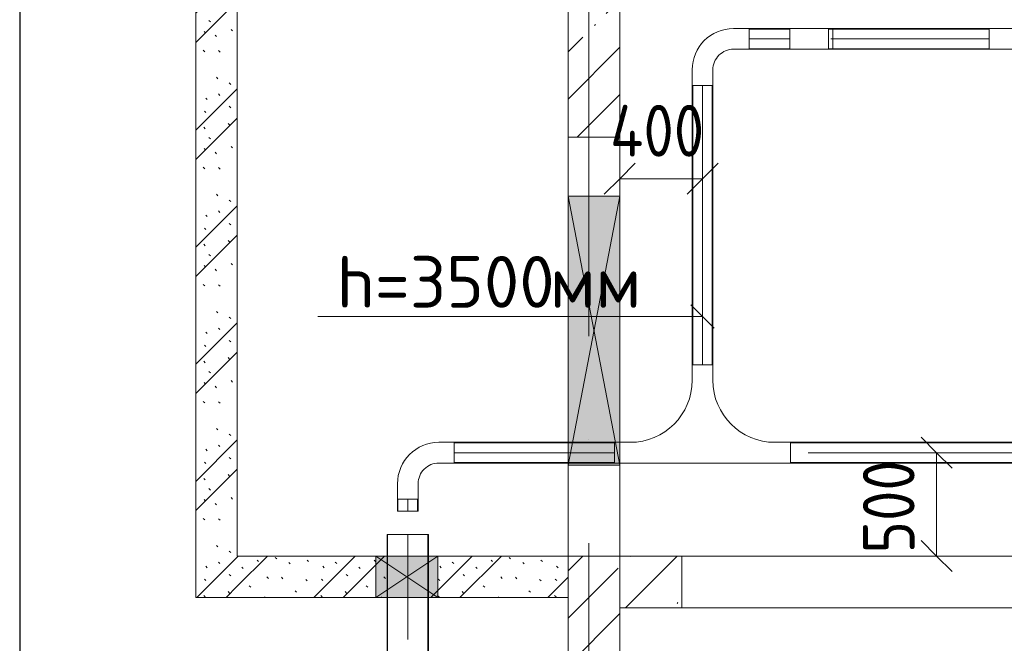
# Model space of a CAD drawing. Header units: millimetres. Extents: x -32229 to 192519, y -13689 to 125138.
# Tile 166 of 183: x 22083 to 26845, y 86429 to 89442. Entities that reach past the tile are written whole.
import ezdxf

# ---------------------------------------------------------------- set-up
doc = ezdxf.new("R2010")
doc.units = ezdxf.units.MM
doc.linetypes.add('ADSK_Линия сетки', pattern=[5000, 4000, -500, 0, -500])
doc.linetypes.add('ADSK_Осевая', pattern=[2800, 2000, -400, 0, -400])
for name, color, linetype, lineweight in [('A-____-____-DIMS', 7, 'Continuous', 9), ('A-____-____-DIMS-200', 7, 'Continuous', 9), ('A-DOOR-____-OTLN', 7, 'Continuous', 18), ('A-DOOR-OPNG-OTLN', 7, 'Continuous', 18), ('A-GLAZ-____-MCUT', 7, 'Continuous', 9), ('A-GLAZ-____-OTLN', 7, 'Continuous', 18), ('A-WALL-____-MCUT', 7, 'Continuous', 40), ('A-WALL-____-PATT', 7, 'Continuous', 40), ('E-CABL-TRAY-CNTR', 7, 'ADSK_Осевая', 18), ('E-CABL-TRAY-OTLN', 7, 'Continuous', 18), ('G-____-____-TEXT', 7, 'Continuous', 9), ('I-WALL-____-MCUT', 7, 'Continuous', 40), ('S-GRID-____-OTLN', 7, 'Continuous', 9)]:
    doc.layers.add(name, color=color, linetype=linetype, lineweight=lineweight)
doc.layers.add('A-DETL-____-OTLN', color=7, linetype='Continuous', lineweight=9, true_color=0x00a600)
doc.styles.add('GOST Common_4', font='GOST_Common.ttf', dxfattribs={"width": 0.9, "height": 250})
doc.styles.add('ISOCPEUR', font='isocpeur.ttf', dxfattribs={"height": 250})
doc.dimstyles.new('ГОСТ_2_5_мм2', dxfattribs={"dimscale": 304.8, "dimtxt": 251.428749, "dimasz": 0.492126, "dimexe": 0.492126, "dimexo": 0.656168, "dimgap": 0.098425, "dimtad": 1, "dimdec": 0, "dimdsep": 46, "dimtxsty": 'GOST Common_4', "dimblk1": 'OBLIQUE', "dimblk2": 'OBLIQUE', "dimsah": 1, "dimcen": 0.09, "dimazin": 2, "dimtfac": 1, "dimtdec": 4, "dimtix": 1, "dimtmove": 0, "dimatfit": 3, "dimfxl": 1, "dimtvp": 1, "dimtolj": 1, "dimtzin": 0, "dimarcsym": 2})
pattern_1 = [(135, (300.56, 377.28), (-565.6854, 6e-14), [10, -790]), (135, (349.8, 474.73), (-565.6854, 6e-14), [10, -790]), (135, (423.93, 473.06), (-565.6854, 6e-14), [10, -790]), (135, (229.92, 447.9), (-565.6854, 6e-14), [10, -790]), (135, (155.08, 447.9), (-565.6854, 6e-14), [10, -790]), (135, (114.9, 369.03), (-565.6854, 6e-14), [10, -790]), (135, (132.43, 285.8), (-565.6854, 6e-14), [10, -790]), (135, (214.66, 322), (-565.6854, 6e-14), [10, -790]), (135, (198.16, 261.88), (-565.6854, 6e-14), [10, -790]), (135, (45.2, 272.9), (-565.6854, 6e-14), [10, -790]), (135, (42.32, 336.16), (-565.6854, 6e-14), [10, -790]), (135, (92.26, 192.24), (-565.6854, 6e-14), [10, -790]), (135, (7.07, 149.2), (-565.6854, 6e-14), [10, -790]), (135, (80.6, 95.1), (-565.6854, 6e-14), [10, -790]), (135, (79.53, 36.94), (-565.6854, 6e-14), [10, -790]), (135, (153.87, 74.56), (-565.6854, 6e-14), [10, -790]), (135, (228.35, 124.8), (-565.6854, 6e-14), [10, -790]), (135, (279.75, 180.4), (-565.6854, 6e-14), [10, -790]), (135, (282.9, 31.63), (-565.6854, 6e-14), [10, -790]), (135, (377.38, 53.45), (-565.6854, 6e-14), [10, -790]), (135, (352.28, 102.7), (-565.6854, 6e-14), [10, -790]), (135, (354.05, 0), (-565.6854, 6e-14), [10, -790]), (135, (553.23, 16.45), (-565.6854, 6e-14), [10, -790]), (135, (542.38, 63.45), (-565.6854, 6e-14), [10, -790]), (135, (536.58, 239.3), (-565.6854, 6e-14), [10, -790]), (135, (475.85, 203.9), (-565.6854, 6e-14), [10, -790]), (135, (475.85, 316.54), (-565.6854, 6e-14), [10, -790]), (135, (520.8, 408.7), (-565.6854, 6e-14), [10, -790]), (135, (551.1, 470.8), (-565.6854, 6e-14), [10, -790]), (135, (235.25, 537.93), (-565.6854, 6e-14), [10, -790]), (135, (407.25, 547.65), (-565.6854, 6e-14), [10, -790]), (135, (94.5, 558.6), (-565.6854, 6e-14), [10, -790]), (135, (46.4, 532.3), (-565.6854, 6e-14), [10, -790]), (135, (85.56, 465.04), (-565.6854, 6e-14), [10, -790]), (135, (355.53, 181.14), (-565.6854, 6e-14), [10, -790]), (135, (362.23, 243.6), (-565.6854, 6e-14), [10, -790]), (135, (413.45, 344.1), (-565.6854, 6e-14), [10, -790]), (135, (286.3, 273.25), (-565.6854, 6e-14), [10, -790]), (135, (423.02, 263.72), (-565.6854, 6e-14), [10, -790]), (135, (162.94, 190.2), (-565.6854, 6e-14), [10, -790]), (135, (470.25, 120.93), (-565.6854, 6e-14), [10, -790]), (135, (484.48, 9.78), (-565.6854, 6e-14), [10, -790]), (45, (0, 212.13), (-565.6854, 0), []), (45, (212.13, 0), (-565.6854, 0), []), (45, (353.55, 0), (-565.6854, 0), []), (45, (0, 353.55), (-565.6854, 0), [])]
pattern_2 = [(45, (0, 0), (-228.0985, 228.0985), []), (45, (228.1, 0), (-228.0985, 228.0985), [403.225, -80.645, 6.706, -73.939])]

# ---------------------------------------------------------------- blocks, each defined once
blk = doc.blocks.new('КР-Проем - Настраиваемый-3103386--01 ЭЛ')
at = {"layer": 'A-DOOR-OPNG-OTLN', "color": 253, "lineweight": 13, "true_color": 0xaaaaaa}
for p, q in [((-800, 125), (800, 125)), ((-800, -125), (800, -125))]:
    blk.add_line(p, q, dxfattribs=at)
blk = doc.blocks.new('КР-Проем - Настраиваемый-3103504--01 ЭЛ')
at = {"layer": 'A-DOOR-OPNG-OTLN', "color": 253, "lineweight": 13, "true_color": 0xaaaaaa}
for p, q in [((-1012.5, 125), (-727.5, 125)), ((-727.5, 125), (462.6, 125)), ((562.6, 125), (572.5, 125)), ((572.5, 125), (1012.5, 125)), ((-1012.5, -125), (-727.5, -125)), ((-727.5, -125), (462.6, -125)), ((562.6, -125), (572.5, -125)), ((572.5, -125), (1012.5, -125))]:
    blk.add_line(p, q, dxfattribs=at)
blk = doc.blocks.new('АР_Отверстие прямоугольное - ОВВ-3346247--01 ЭЛ')
at = {"layer": 'A-GLAZ-____-OTLN', "lineweight": 13, "true_color": 0xf0f0f0}
blk.add_hatch(color=7, dxfattribs=at).paths.add_polyline_path([(-525, -125), (775, -125), (775, 125), (-525, 125)])
at = {"layer": 'A-GLAZ-____-MCUT', "color": 253, "lineweight": 13, "true_color": 0xaaaaaa}
for p, q in [((-525, 125), (-525, -125)), ((775, 125), (775, -125))]:
    blk.add_line(p, q, dxfattribs=at)
at = {"layer": 'A-GLAZ-____-OTLN', "color": 253, "lineweight": 5, "true_color": 0xaaaaaa}
for p, q in [((775, 125), (-525, -125)), ((-525, 125), (775, -125))]:
    blk.add_line(p, q, dxfattribs=at)
at = {"layer": 'A-GLAZ-____-OTLN', "color": 253, "lineweight": 13, "true_color": 0xaaaaaa}
for p, q in [((775, 125), (-525, 125)), ((-525, 125), (-525, -125)), ((775, -125), (775, 125)), ((-525, -125), (775, -125))]:
    blk.add_line(p, q, dxfattribs=at)
blk = doc.blocks.new('АР_Отверстие прямоугольное - ЭОМ-6311477--01 ЭЛ')
at = {"layer": 'A-GLAZ-____-OTLN', "lineweight": 13, "true_color": 0xf0f0f0}
blk.add_hatch(color=7, dxfattribs=at).paths.add_polyline_path([(275, -100), (275, 100), (-25, 100), (-25, -100)])
at = {"layer": 'A-GLAZ-____-MCUT', "color": 253, "lineweight": 13, "true_color": 0xaaaaaa}
for p, q in [((-25, 100), (-25, -100)), ((275, 100), (275, -100))]:
    blk.add_line(p, q, dxfattribs=at)
at = {"layer": 'A-GLAZ-____-OTLN', "color": 253, "lineweight": 5, "true_color": 0xaaaaaa}
for p, q in [((275, 100), (-25, -100)), ((-25, 100), (275, -100))]:
    blk.add_line(p, q, dxfattribs=at)
at = {"layer": 'A-GLAZ-____-OTLN', "color": 253, "lineweight": 13, "true_color": 0xaaaaaa}
for p, q in [((275, 100), (-25, 100)), ((-25, 100), (-25, -100)), ((275, -100), (275, 100)), ((-25, -100), (275, -100))]:
    blk.add_line(p, q, dxfattribs=at)
blk = doc.blocks.new('Наметкина 10_РД_АР_П_отсоединено_rvt-1--01 ЭЛ')
at = {"layer": 'A-WALL-____-PATT', "lineweight": 5, "true_color": 0xaaaaaa}
h = blk.add_hatch(dxfattribs=at)
h.set_pattern_fill('FP_6', color=253, style=0, pattern_type=2)
h.set_pattern_definition(pattern_1)
h.paths.add_polyline_path([(22935.3, 86650), (23135.3, 86650), (23135.3, 90400), (22935.3, 90400), (22935.3, 89436.6)])
h = blk.add_hatch(dxfattribs=at)
h.set_pattern_fill('FP_1', color=253, style=0, pattern_type=2)
h.set_pattern_definition(pattern_2)
h.paths.add_polyline_path([(24985.3, 88875), (24985.3, 89800), (24735.3, 89800), (24735.3, 88875)])
h = blk.add_hatch(dxfattribs=at)
h.set_pattern_fill('FP_6', color=253, style=0, pattern_type=2)
h.set_pattern_definition(pattern_1)
h.paths.add_polyline_path([(24060.1, 86650), (24735.3, 86650), (24735.3, 86850), (24060.1, 86850)])
h.paths.add_polyline_path([(23805.3, 86650), (23860.1, 86650), (23860.1, 86850), (23135.3, 86850), (23135.3, 86650)])
h = blk.add_hatch(dxfattribs=at)
h.set_pattern_fill('FP_1', color=253, style=0, pattern_type=2)
h.set_pattern_definition(pattern_2)
h.paths.add_polyline_path([(24985.3, 83800), (24985.3, 86850), (24735.3, 86850), (24735.3, 83800)])
h = blk.add_hatch(dxfattribs=at)
h.set_pattern_fill('FP_1', color=253, style=0, pattern_type=2)
h.set_pattern_definition(pattern_2)
h.paths.add_polyline_path([(25285.3, 86600), (25285.3, 86850), (24985.3, 86850), (24985.3, 86600)])
at = {"layer": 'A-WALL-____-MCUT', "color": 253, "lineweight": 13, "true_color": 0xaaaaaa}
for p, q in [((24735.3, 89800), (24735.3, 88875)), ((24985.3, 88875), (24985.3, 89800)), ((24735.3, 88875), (24985.3, 88875)), ((24735.3, 86850), (24735.3, 83800)), ((24985.3, 86850), (24735.3, 86850)), ((25285.3, 86850), (24985.3, 86850)), ((24985.3, 86850), (24985.3, 86600)), ((24985.3, 83800), (24985.3, 86850)), ((25285.3, 86600), (25285.3, 86850)), ((24985.3, 86600), (25285.3, 86600))]:
    blk.add_line(p, q, dxfattribs=at)
at = {"layer": 'I-WALL-____-MCUT', "color": 253, "lineweight": 13, "true_color": 0xaaaaaa}
for p, q in [((22935.3, 90400), (22935.3, 86650)), ((23135.3, 86850), (23135.3, 90200)), ((23805.3, 86850), (23135.3, 86850)), ((23860.1, 86850), (23805.3, 86850)), ((24105.3, 86850), (24060.1, 86850)), ((24735.3, 86850), (24105.3, 86850)), ((24735.3, 86650), (24735.3, 86850)), ((22935.3, 86650), (23135.3, 86650)), ((23135.3, 86650), (23805.3, 86650)), ((23805.3, 86650), (23860.1, 86650)), ((24060.1, 86650), (24105.3, 86650)), ((24105.3, 86650), (24735.3, 86650))]:
    blk.add_line(p, q, dxfattribs=at)
at = {"layer": 'A-DOOR-____-OTLN', "color": 253, "lineweight": 13, "true_color": 0xaaaaaa, "rotation": 269.9999999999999}
blk.add_blockref('КР-Проем - Настраиваемый-3103504--01 ЭЛ', (24860.3, 87862.5), dxfattribs=at)
at = {"layer": 'A-DOOR-____-OTLN', "color": 253, "lineweight": 13, "true_color": 0xaaaaaa}
blk.add_blockref('КР-Проем - Настраиваемый-3103386--01 ЭЛ', (26085.3, 86725), dxfattribs=at)
at = {"layer": 'A-GLAZ-____-OTLN', "color": 253, "lineweight": 13, "true_color": 0xaaaaaa, "rotation": 89.99999999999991}
blk.add_blockref('АР_Отверстие прямоугольное - ОВВ-3346247--01 ЭЛ', (24860.3, 87815), dxfattribs=at)
at = {"layer": 'A-GLAZ-____-OTLN', "color": 253, "lineweight": 13, "true_color": 0xaaaaaa}
blk.add_blockref('АР_Отверстие прямоугольное - ЭОМ-6311477--01 ЭЛ', (23830.3, 86750), dxfattribs=at)
blk = doc.blocks.new('M_Горизонтальный изгиб-колено для канального - Стандартное-V296--01 ЭЛ')
at = {"layer": 'E-CABL-TRAY-OTLN', "color": 1, "true_color": 0xff0000}
for p, q in [((50, 225), (-50, 225)), ((-50, 225), (-50, 150)), ((50, 150), (50, 225)), ((-225, -50), (-225, 50)), ((-225, 50), (-150, 50)), ((-150, -50), (-225, -50))]:
    blk.add_line(p, q, dxfattribs=at)
for radius, end in [(200, 360), (100, 0)]:
    blk.add_arc((-150, 150), radius, 270, end, dxfattribs=at)
blk = doc.blocks.new('M_Горизонтальный тройник для канального - Радиус 300 мм-V306--01 ЭЛ')
at = {"layer": 'E-CABL-TRAY-OTLN', "color": 1, "true_color": 0xff0000}
for p, q in [((400.3, 50), (-425, 50)), ((-425, 50), (-425, -50)), ((425, 50), (400.3, 50)), ((425, -50), (425, 50)), ((-425, -50), (-350, -50)), ((350, -50), (400.3, -50)), ((400.3, -50), (425, -50)), ((-50, -350), (-50, -425)), ((50, -425), (50, -350)), ((-50, -425), (50, -425))]:
    blk.add_line(p, q, dxfattribs=at)
for centre, start, end in [((-350, -350), 0, 90), ((350, -350), 90, 180)]:
    blk.add_arc(centre, 300, start, end, dxfattribs=at)
blk = doc.blocks.new('M_Вертикальный наружный изгиб-колено для канального - Стандартное-2440970--01 ЭЛ')
at = {"layer": 'E-CABL-TRAY-OTLN', "color": 1, "true_color": 0xff0000}
for p, q in [((26772.2, 89299.9), (26772.2, 89399.9)), ((26772.2, 89399.9), (26838.8, 89399.9)), ((26838.8, 89399.9), (26907.8, 89399.9)), ((26907.8, 89399.9), (26982.8, 89399.9)), ((26982.8, 89399.9), (26982.8, 89299.9)), ((26838.8, 89299.9), (26772.2, 89299.9)), ((26907.8, 89299.9), (26838.8, 89299.9)), ((26907.8, 89299.9), (26982.8, 89299.9))]:
    blk.add_line(p, q, dxfattribs=at)
blk = doc.blocks.new('M_Вертикальный внутренний изгиб-колено для канального - Стандартное-2440964--01 ЭЛ')
at = {"layer": 'E-CABL-TRAY-OTLN', "color": 1, "true_color": 0xff0000}
for p, q in [((25807.1, 89299.9), (25807.1, 89399.9)), ((25882.1, 89399.9), (25807.1, 89399.9)), ((25882.1, 89399.9), (25928.1, 89399.9)), ((25928.1, 89399.9), (25994.7, 89399.9)), ((25994.7, 89399.9), (25994.7, 89299.9)), ((25807.1, 89299.9), (25882.1, 89299.9)), ((25928.1, 89299.9), (25882.1, 89299.9)), ((25994.7, 89299.9), (25928.1, 89299.9))]:
    blk.add_line(p, q, dxfattribs=at)
blk = doc.blocks.new('DIMBLOCK128--01 ЭЛ')
at = {"layer": 'A-____-____-DIMS-200'}
for p, q in [((24985.3, 88580.1), (24985.3, 88824)), ((25385.6, 88580.1), (25385.6, 88824)), ((24985.3, 88674), (25060.3, 88749)), ((25385.6, 88674), (25460.6, 88749)), ((24985.3, 88674), (24910.3, 88599)), ((24985.3, 88674), (25385.6, 88674)), ((24985.3, 88674), (24985.3, 88580.1)), ((25385.6, 88674), (25310.6, 88599)), ((25385.6, 88674), (25385.6, 88580.1))]:
    blk.add_line(p, q, dxfattribs=at)
at = {"layer": 'A-____-____-DIMS-200', "color": 0, "insert": (24938.3, 89030.7), "char_height": 250, "width": 593.201, "attachment_point": 1, "line_spacing_factor": 1.022761, "style": 'GOST Common_4'}
blk.add_mtext('400', dxfattribs=at)
blk = doc.blocks.new('_Oblique')
at = {"color": 0, "linetype": 'ByBlock', "lineweight": -2}
blk.add_line((-0.5, -0.5), (0.5, 0.5), dxfattribs=at)
blk = doc.blocks.new('DIMBLOCK129--01 ЭЛ')
at = {"layer": 'A-____-____-DIMS-200'}
for p, q in [((26518, 87349.9), (26443, 87424.9)), ((26611.9, 87349.9), (26368, 87349.9)), ((26518, 86850), (26518, 87349.9)), ((26518, 87349.9), (26593, 87274.9)), ((26518, 87349.9), (26611.9, 87349.9)), ((26518, 86850), (26443, 86925)), ((26611.9, 86850), (26368, 86850)), ((26518, 86850), (26593, 86775)), ((26518, 86850), (26611.9, 86850))]:
    blk.add_line(p, q, dxfattribs=at)
at = {"layer": 'A-____-____-DIMS-200', "color": 0, "insert": (26161.3, 86863.4), "char_height": 250, "width": 567.632, "attachment_point": 1, "rotation": 90, "line_spacing_factor": 1.022761, "style": 'GOST Common_4'}
blk.add_mtext('500', dxfattribs=at)

msp = doc.modelspace()

# ---------------------------------------------------------------- linework, layer by layer
at = {"layer": 'A-DETL-____-OTLN', "color": 1, "true_color": 0xff0000}
for p, q in [((25442.2, 87951.5), (25329, 88064.6)), ((25385.6, 88008), (23525.6, 88008))]:
    msp.add_line(p, q, dxfattribs=at)
at = {"layer": 'E-CABL-TRAY-CNTR', "color": 1, "true_color": 0xff0000}
for p, q in [((25610.6, 89349.9), (25807.1, 89349.9)), ((26772.2, 89349.9), (26006.2, 89349.9)), ((25385.6, 87774.9), (25385.6, 89124.9)), ((24960.6, 87349.9), (24185.1, 87349.9)), ((27896, 87349.9), (25810.6, 87349.9)), ((23960.1, 87124.9), (23960.1, 87066.9)), ((23960.1, 80847), (23960.1, 86954.9))]:
    msp.add_line(p, q, dxfattribs=at)
at = {"layer": 'E-CABL-TRAY-OTLN', "color": 5, "true_color": 0x0000ff}
for p, q in [((22082.8, 73524.7), (22082.8, 91068.9)), ((22085.4, 73524.7), (22085.4, 91068.9))]:
    msp.add_line(p, q, dxfattribs=at)
at = {"layer": 'E-CABL-TRAY-OTLN', "color": 1, "true_color": 0xff0000}
for p, q in [((25610.6, 89397.3), (25610.6, 89399.9)), ((25610.6, 89399.9), (25807.1, 89399.9)), ((25610.6, 89397.3), (25807.1, 89397.3)), ((25807.1, 89399.9), (25807.1, 89397.3)), ((25994.7, 89397.3), (25994.7, 89399.9)), ((26772.2, 89399.9), (25994.7, 89399.9)), ((26772.2, 89397.3), (25994.7, 89397.3)), ((26016.6, 89302.4), (26016.6, 89397.3)), ((26772.2, 89399.9), (26772.2, 89397.3)), ((25610.6, 89299.9), (25610.6, 89302.4)), ((25610.6, 89302.4), (25807.1, 89302.4)), ((25610.6, 89299.9), (25807.1, 89299.9)), ((25807.1, 89302.4), (25807.1, 89299.9)), ((25994.7, 89299.9), (25994.7, 89302.4)), ((26772.2, 89302.4), (25994.7, 89302.4)), ((26772.2, 89299.9), (25994.7, 89299.9)), ((26772.2, 89302.4), (26772.2, 89299.9)), ((25335.6, 89124.9), (25338.1, 89124.9)), ((25335.6, 87774.9), (25335.6, 89124.9)), ((25338.1, 87774.9), (25338.1, 89124.9)), ((25433, 89124.9), (25435.6, 89124.9)), ((25433, 87774.9), (25433, 89124.9)), ((25435.6, 87774.9), (25435.6, 89124.9)), ((25338.1, 87774.9), (25335.6, 87774.9)), ((25435.6, 87774.9), (25433, 87774.9)), ((24185.1, 87397.3), (24185.1, 87399.9)), ((24960.6, 87399.9), (24185.1, 87399.9)), ((24960.6, 87397.3), (24185.1, 87397.3)), ((24960.6, 87399.9), (24960.6, 87397.3)), ((25810.6, 87397.3), (25810.6, 87399.9)), ((27896, 87399.9), (25810.6, 87399.9)), ((27896, 87397.3), (25810.6, 87397.3)), ((24185.1, 87299.9), (24185.1, 87302.4)), ((24960.6, 87302.4), (24185.1, 87302.4)), ((24960.6, 87299.9), (24185.1, 87299.9)), ((24960.6, 87302.4), (24960.6, 87299.9)), ((25810.6, 87299.9), (25810.6, 87302.4)), ((27896, 87302.4), (25810.6, 87302.4)), ((27896, 87299.9), (25810.6, 87299.9)), ((23910.1, 87124.9), (23912.6, 87124.9)), ((23910.1, 87124.9), (23910.1, 87066.9)), ((23912.6, 87124.9), (23912.6, 87066.9)), ((24007.5, 87124.9), (24010.1, 87124.9)), ((24007.5, 87124.9), (24007.5, 87066.9)), ((24010.1, 87124.9), (24010.1, 87066.9)), ((24010.1, 87066.9), (23910.1, 87066.9)), ((23860.1, 86954.9), (24060.1, 86954.9)), ((23860.1, 80847), (23860.1, 86954.9)), ((23862.6, 80847), (23862.6, 86954.9)), ((24057.5, 80847), (24057.5, 86954.9)), ((24060.1, 80847), (24060.1, 86954.9))]:
    msp.add_line(p, q, dxfattribs=at)
at = {"layer": 'S-GRID-____-OTLN', "color": 253, "linetype": 'ADSK_Линия сетки', "true_color": 0xaaaaaa}
msp.add_line((24835.3, -12088.9), (24835.3, 125138.4), dxfattribs=at)

# ---------------------------------------------------------------- block references
at = {"lineweight": 5}
msp.add_blockref('Наметкина 10_РД_АР_П_отсоединено_rvt-1--01 ЭЛ', (0, 0), dxfattribs=at)
at = {"layer": 'E-CABL-TRAY-OTLN', "color": 1, "true_color": 0xff0000, "rotation": 180}
for name, p in [('M_Горизонтальный изгиб-колено для канального - Стандартное-V296--01 ЭЛ', (25385.6, 89349.9)), ('M_Горизонтальный тройник для канального - Радиус 300 мм-V306--01 ЭЛ', (25385.6, 87349.9)), ('M_Горизонтальный изгиб-колено для канального - Стандартное-V296--01 ЭЛ', (23960.1, 87349.9))]:
    msp.add_blockref(name, p, dxfattribs=at)
at = {"layer": 'E-CABL-TRAY-OTLN', "color": 1, "true_color": 0xff0000}
for name in ['M_Вертикальный внутренний изгиб-колено для канального - Стандартное-2440964--01 ЭЛ', 'M_Вертикальный наружный изгиб-колено для канального - Стандартное-2440970--01 ЭЛ']:
    msp.add_blockref(name, (0, 0), dxfattribs=at)

# ---------------------------------------------------------------- texts
at = {"layer": 'G-____-____-TEXT', "color": 1, "true_color": 0xff0000, "char_height": 250, "attachment_point": 1, "style": 'ISOCPEUR'}
for s, insert, width in [('h=3500', (23615.7, 88300.5), 1250.632), ('мм', (24647.6, 88300.5), 481.012)]:
    msp.add_mtext(s, dxfattribs=dict(at, insert=insert, width=width))

# ---------------------------------------------------------------- dimensions: what is measured, and where the dimension line sits
at = {"layer": 'A-____-____-DIMS'}
dim = msp.add_linear_dim(base=(25385.6, 88674), p1=(24985.3, 88780.1), p2=(25385.6, 88780.1), dimstyle='ГОСТ_2_5_мм2', override={"dimpost": '<>', "dimfxl": 400.295552}, dxfattribs=at)
dim.commit()
dim.dimension.update_dxf_attribs({"geometry": 'DIMBLOCK128--01 ЭЛ', "text_midpoint": (25185.4, 88829)})
dim = msp.add_linear_dim(base=(26518, 87349.9), p1=(26411.9, 86850), p2=(26411.9, 87349.9), angle=90, dimstyle='ГОСТ_2_5_мм2', override={"dimpost": '<>', "dimfxl": 499.870786}, dxfattribs=at)
dim.commit()
dim.dimension.update_dxf_attribs({"geometry": 'DIMBLOCK129--01 ЭЛ', "text_midpoint": (26363, 87099.9)})

doc.saveas('drawing.dxf')
